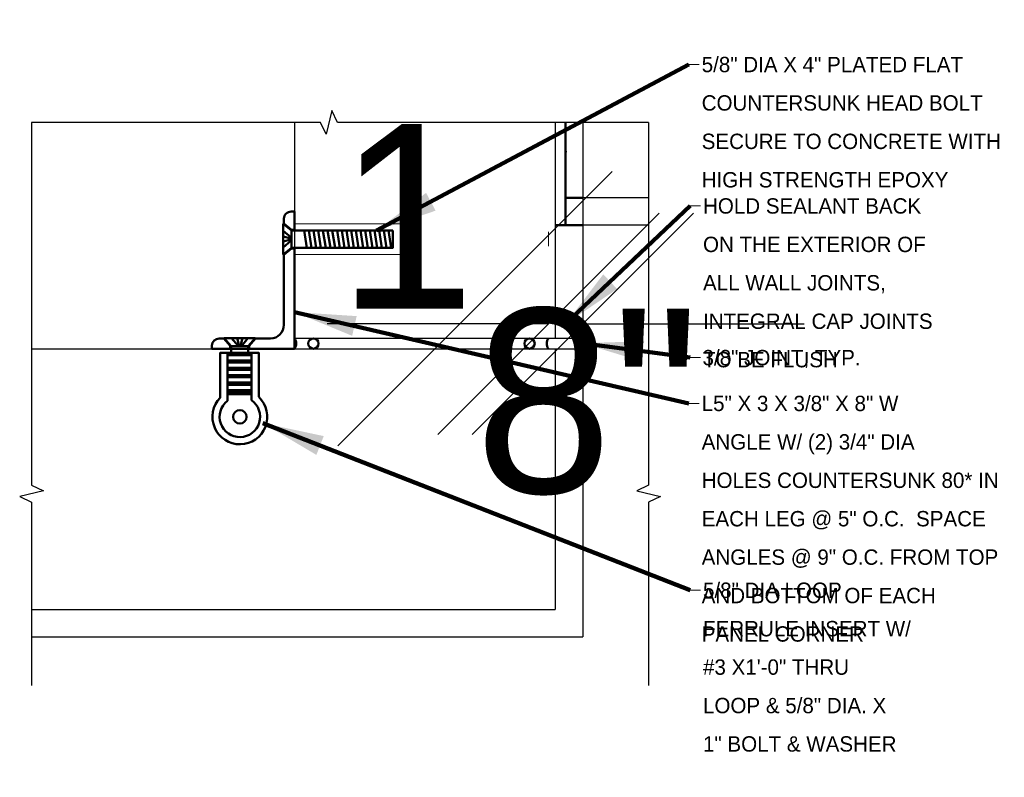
# Model space of a CAD drawing. Extents: x 0.3 to 31.7, y -3.2 to 11.8.
# Tile 5 of 6: x 28.7 to 31.7, y -3.2 to -0.9. Entities that reach past the tile are written whole.
import ezdxf

# ---------------------------------------------------------------- set-up
doc = ezdxf.new("R2010")
doc.units = 0
doc.header["$LTSCALE"] = 0.5
doc.header["$MEASUREMENT"] = 0
doc.layers.get('0').update_dxf_attribs({"lineweight": 9})
doc.layers.get('Defpoints').update_dxf_attribs({"lineweight": 9})
for name, color, linetype, lineweight in [('SC_Scratch6', 7, 'Continuous', 50), ('VG_P_Cells', 3, 'Continuous', 25), ('VG_P_Text', 7, 'Continuous', 25)]:
    doc.layers.add(name, color=color, linetype=linetype, lineweight=lineweight)
doc.layers.add('SC_Scratch7', color=252, linetype='Continuous', lineweight=13, transparency=0.25)
doc.styles.add('Slanted-Normal LS 0.50', font='font31.shx')
doc.styles.add('Styledgn031', font='dgn031.shx')
doc.dimstyles.new('Fract  Slanted', dxfattribs={"dimtxt": 0.1, "dimasz": 0.1, "dimexe": 0.1, "dimexo": 0.03, "dimgap": 0.07, "dimtad": 1, "dimdec": 3, "dimlfac": 12, "dimzin": 3, "dimdsep": 46, "dimlunit": 4, "dimtxsty": 'Slanted-Normal LS 0.50', "dimblk": 'OBLIQUE', "dimcen": 0.09, "dimdle": 0.1, "dimclrd": 97, "dimclre": 97, "dimclrt": 256, "dimaunit": 1, "dimadec": 4, "dimazin": 3, "dimtfac": 1, "dimtdec": 3, "dimtmove": 2, "dimatfit": 3, "dimfxl": 1, "dimfrac": 1, "dimtzin": 3, "dimlwd": -1, "dimlwe": -1, "dimarcsym": 0})

# ---------------------------------------------------------------- blocks, each defined once
blk = doc.blocks.new('AnonymousCell12')
at = {"layer": 'VG_P_Text', "color": 95, "linetype": 'Continuous', "lineweight": 0, "true_color": 0x548754}
blk.add_line((21996340.793, 8590039.546), (21996340.423, 8590039.493), dxfattribs=at)
at = {"layer": 'VG_P_Text', "style": 'Slanted-Normal LS 0.50'}
for s, p in [('HOLD SEALANT BACK ', (21996340.924, 8590039.282)), ('ON THE EXTERIOR OF ', (21996341.121, 8590037.895)), ('ALL WALL JOINTS, ', (21996341.317, 8590036.509)), ('INTEGRAL CAP JOINTS ', (21996341.513, 8590035.123)), ('TO BE FLUSH', (21996341.709, 8590033.737))]:
    blk.add_text(s, height=0.56, rotation=8.05, dxfattribs=at).set_placement(p)
blk = doc.blocks.new('AnonymousCell13')
at = {"layer": 'VG_P_Text', "color": 95, "linetype": 'Continuous', "lineweight": 0, "true_color": 0x548754}
blk.add_line((21996342.754, 8590025.68), (21996342.384, 8590025.628), dxfattribs=at)
at = {"layer": 'VG_P_Text', "style": 'Slanted-Normal LS 0.50'}
for s, p in [('5/8" DIA LOOP ', (21996342.885, 8590025.416)), ('FERRULE INSERT W/ ', (21996343.082, 8590024.03)), ('#3 X1\'-0" THRU ', (21996343.278, 8590022.644)), ('LOOP & 5/8" DIA. X ', (21996343.474, 8590021.257)), ('1" BOLT & WASHER', (21996343.67, 8590019.871))]:
    blk.add_text(s, height=0.56, rotation=8.05, dxfattribs=at).set_placement(p)
blk = doc.blocks.new('AnonymousCell14')
at = {"layer": 'VG_P_Text', "color": 95, "linetype": 'Continuous', "lineweight": 0, "true_color": 0x548754}
blk.add_line((21996341.567, 8590034.073), (21996341.197, 8590034.021), dxfattribs=at)
at = {"layer": 'VG_P_Text', "style": 'Slanted-Normal LS 0.50'}
blk.add_text('3/8" JOINT, TYP.', height=0.56, rotation=8.05, dxfattribs=at).set_placement((21996341.681, 8590033.807))
blk = doc.blocks.new('AnonymousCell15')
at = {"layer": 'VG_P_Text', "color": 95, "linetype": 'Continuous', "lineweight": 0, "true_color": 0x548754}
blk.add_line((21996340.023, 8590044.642), (21996339.654, 8590044.59), dxfattribs=at)
at = {"layer": 'VG_P_Text', "style": 'Slanted-Normal LS 0.50'}
for s, p in [('5/8" DIA X 4" PLATED FLAT ', (21996340.155, 8590044.378)), ('COUNTERSUNK HEAD BOLT ', (21996340.351, 8590042.992)), ('SECURE TO CONCRETE WITH ', (21996340.547, 8590041.606)), ('HIGH STRENGTH EPOXY', (21996340.743, 8590040.22))]:
    blk.add_text(s, height=0.56, rotation=8.05, dxfattribs=at).set_placement(p)
blk = doc.blocks.new('AnonymousCell16')
at = {"layer": 'VG_P_Text', "color": 95, "linetype": 'Continuous', "lineweight": 0, "true_color": 0x548754}
blk.add_line((21996341.753, 8590032.414), (21996341.383, 8590032.361), dxfattribs=at)
at = {"layer": 'VG_P_Text', "style": 'Slanted-Normal LS 0.50'}
for s, p in [('L5" X 3 X 3/8" X 8" W ', (21996341.884, 8590032.15)), ('ANGLE W/ (2) 3/4" DIA ', (21996342.08, 8590030.763)), ('HOLES COUNTERSUNK 80* IN ', (21996342.276, 8590029.377)), ('EACH LEG @ 5" O.C.  SPACE ', (21996342.473, 8590027.991)), ('ANGLES @ 9" O.C. FROM TOP ', (21996342.669, 8590026.605)), ('AND BOTTOM OF EACH ', (21996342.865, 8590025.219)), ('PANEL CORNER', (21996343.061, 8590023.832))]:
    blk.add_text(s, height=0.56, rotation=8.05, dxfattribs=at).set_placement(p)
blk = doc.blocks.new('_Oblique')
at = {"color": 0, "linetype": 'ByBlock', "lineweight": -2}
blk.add_line((-0.5, -0.5), (0.5, 0.5), dxfattribs=at)
blk = doc.blocks.new('*D19')
at = {"layer": 'Defpoints', "color": 0, "transparency": 16777216}
for p in [(30.3897, -1.7927), (30.2856, -1.8366), (30.3897, -1.8366)]:
    blk.add_point(p, dxfattribs=at)
at = {"layer": 'VG_P_Text', "color": 95, "linetype": 'Continuous', "lineweight": 0, "transparency": 16777216}
for p, q in [((30.2856, -1.5566), (30.2856, -1.5127)), ((30.3897, -1.5566), (30.3897, -1.5127))]:
    blk.add_line(p, q, dxfattribs=at)
at = {"layer": 'VG_P_Text', "color": 97, "transparency": 16777216}
for p, q in [((30.2856, -1.7927), (29.6136, -1.7927)), ((30.3897, -1.7927), (31.0617, -1.7927))]:
    blk.add_line(p, q, dxfattribs=at)
at = {"layer": 'VG_P_Text', "color": 97, "transparency": 16777216, "xscale": 0.672, "yscale": 0.672, "zscale": 0.672}
blk.add_blockref('_Oblique', (30.2856, -1.7927), dxfattribs=at)
at = {"layer": 'VG_P_Text', "color": 97, "transparency": 16777216, "xscale": 0.672, "yscale": 0.672, "zscale": 0.672, "rotation": 180}
blk.add_blockref('_Oblique', (30.3897, -1.7927), dxfattribs=at)
at = {"layer": 'VG_P_Text', "transparency": 16777216, "insert": (30.1954, -1.746), "char_height": 0.56, "attachment_point": 5, "style": 'Styledgn031'}
blk.add_mtext('{\\Fdgn000|c0;\\C256;{\\H1x;\\S1#8;}"}', dxfattribs=at)

msp = doc.modelspace()

# ---------------------------------------------------------------- linework, layer by layer
at = {"layer": 'SC_Scratch6'}
for p, q in [((30.337698, -1.180584), (30.337698, -1.492879)), ((30.389748, -1.40958), (30.337698, -1.409579)), ((29.480177, -1.488484), (29.480176, -1.582234)), ((29.505177, -1.509271), (29.480177, -1.488484)), ((29.505177, -1.506752), (29.482659, -1.487607)), ((30.337698, -1.492879), (30.306448, -1.492879)), ((30.389748, -1.49288), (30.337698, -1.492879)), ((29.503333, -1.529166), (29.480177, -1.510175)), ((29.505177, -1.506752), (29.514848, -1.506752)), ((29.544207, -1.509271), (29.552462, -1.561447)), ((29.558436, -1.509271), (29.56669, -1.561447)), ((29.572664, -1.509271), (29.580919, -1.561447)), ((29.586892, -1.509271), (29.595147, -1.561447)), ((29.601121, -1.509271), (29.609375, -1.561447)), ((29.615349, -1.509271), (29.623604, -1.561447)), ((29.629578, -1.509271), (29.637832, -1.561447)), ((29.643806, -1.509271), (29.652061, -1.561447)), ((29.658034, -1.509271), (29.666289, -1.561447)), ((29.672263, -1.509271), (29.680517, -1.561447)), ((29.686491, -1.509271), (29.694746, -1.561447)), ((29.70072, -1.509271), (29.708974, -1.561447)), ((29.714948, -1.509271), (29.723203, -1.561447)), ((29.729176, -1.509271), (29.737431, -1.561447)), ((29.743405, -1.509271), (29.751659, -1.561447)), ((29.757633, -1.509271), (29.765888, -1.561447)), ((29.771862, -1.509271), (29.780116, -1.561447)), ((29.78609, -1.509271), (29.794345, -1.561447)), ((29.800318, -1.509271), (29.808573, -1.561447)), ((29.503333, -1.532793), (29.480177, -1.526831)), ((29.503333, -1.536676), (29.480177, -1.542637)), ((29.503333, -1.540303), (29.480177, -1.560543)), ((29.503333, -1.540303), (29.503333, -1.529166)), ((29.480176, -1.582234), (29.505177, -1.561447)), ((29.482659, -1.58311), (29.505177, -1.563956)), ((29.505177, -1.563956), (29.514848, -1.563956)), ((29.300492, -1.836754), (29.319647, -1.859271)), ((29.395215, -1.835618), (29.301465, -1.835618)), ((29.301465, -1.835618), (29.322252, -1.860618)), ((29.343396, -1.858775), (29.323156, -1.835618)), ((29.347023, -1.858775), (29.341061, -1.835618)), ((29.350906, -1.858775), (29.356868, -1.835618)), ((29.354533, -1.858775), (29.373524, -1.835618)), ((29.374428, -1.860618), (29.395215, -1.835618)), ((29.376851, -1.859271), (29.395996, -1.836754)), ((29.514848, -1.836585), (29.514848, -1.867835)), ((29.319647, -1.859271), (29.319647, -1.867835)), ((29.343396, -1.858775), (29.354533, -1.858775)), ((29.376851, -1.859271), (29.376851, -1.867835))]:
    msp.add_line(p, q, dxfattribs=at)
at = {"layer": 'SC_Scratch6', "flags": 128}
for points in [[(29.482659, -1.487607), (29.482659, -1.472633, -0.42190337), (29.504305, -1.451547), (29.514848, -1.45154)], [(29.482659, -1.58311), (29.482659, -1.795679, -0.41421356), (29.441586, -1.836752), (29.395996, -1.836754)], [(29.300496, -1.836758), (29.285611, -1.836759, 0.38578786), (29.263965, -1.857845, 0.38578786)]]:
    msp.add_lwpolyline(points, format="xyb", dxfattribs=at)
for points in [[(29.514848, -1.509271), (29.514848, -1.45154)], [(29.81351, -1.509271), (29.505177, -1.509271), (29.505177, -1.561447), (29.81351, -1.561447), (29.81351, -1.509271)], [(29.514848, -1.561447), (29.514848, -1.867835), (29.263965, -1.867835), (29.263965, -1.857845)], [(29.311698, -1.88005), (29.289493, -1.88005), (29.289493, -2.016555)], [(29.311698, -1.88005), (29.311698, -2.025978)], [(29.383855, -1.88005), (29.311698, -1.88005)], [(29.374428, -1.88005), (29.374428, -1.860618), (29.322252, -1.860618), (29.322252, -1.88005), (29.374428, -1.88005)], [(29.383855, -1.88005), (29.383855, -2.024363)], [(29.383855, -1.88005), (29.40606, -1.88005), (29.40606, -2.014373)], [(29.383855, -1.887816), (29.311698, -1.887816)], [(29.383855, -1.903361), (29.311698, -1.903361)], [(29.383855, -1.910021), (29.311698, -1.910021)], [(29.383855, -1.925566), (29.311698, -1.925566)], [(29.383855, -1.932226), (29.311698, -1.932226)], [(29.383855, -1.947764), (29.311698, -1.947764)], [(29.383855, -1.954424), (29.311698, -1.954424)], [(29.383855, -1.969969), (29.311698, -1.969969)], [(29.383855, -1.977742), (29.311698, -1.977742)], [(29.383855, -1.99328), (29.311698, -1.99328)], [(29.383855, -1.99994), (29.311698, -1.99994)], [(29.383855, -2.006251), (29.311698, -2.006251)]]:
    msp.add_lwpolyline(points, dxfattribs=at)
at = {"layer": 'SC_Scratch6'}
for centre, radius in [((29.572178, -1.852203), 0.015664), ((30.22825, -1.852203), 0.015664), ((29.348889, -2.074874), 0.020533)]:
    msp.add_circle(centre, radius, dxfattribs=at)
for centre, radius, start, end in [((29.494018, -1.85221), 0.026038, 323.124802, 36.875114), ((30.30641, -1.852211), 0.026038, 143.124802, 216.875114), ((29.348889, -2.074874), 0.08324, 135.524024, 46.620982), ((29.348889, -2.074874), 0.061433, 127.256624, 55.307162)]:
    msp.add_arc(centre, radius, start, end, dxfattribs=at)
msp.add_point((30.337698, -1.269597), dxfattribs=at)
at = {"layer": 'SC_Scratch7', "flags": 128}
msp.add_lwpolyline([(29.81351, -1.509271), (29.81351, -1.561447), (29.514848, -1.561447), (29.514848, -1.561447), (29.514848, -1.58228), (29.847618, -1.58228), (29.847618, -1.488438), (29.847618, -1.488438), (29.514848, -1.488437), (29.514848, -1.509271), (29.81351, -1.509271)], dxfattribs=at)
for points in [[(29.571181, -1.867835), (29.514848, -1.867835), (29.514848, -1.867835, 0.33338432), (29.514848, -1.836585), (29.514848, -1.836585), (29.570973, -1.836585), (29.570973, -1.836585, 0.93199943), (29.571181, -1.867835)], [(30.227252, -1.867836, -0.93199943), (30.227045, -1.836586), (29.573383, -1.836585), (29.573383, -1.836585, -0.93199941), (29.573176, -1.867835), (29.573176, -1.867835), (30.227252, -1.867836)], [(30.229248, -1.867836), (30.285581, -1.867836), (30.285581, -1.867836, -0.33338432), (30.285581, -1.836586), (30.285581, -1.836586), (30.229455, -1.836586), (30.229455, -1.836586, -0.93199943), (30.229248, -1.867836)], [(29.328355, -2.074874, -1), (29.369422, -2.074874, -1), (29.369422, -2.074874, -1), (29.328355, -2.074874)]]:
    msp.add_lwpolyline(points, format="xyb", dxfattribs=at)
at = {"layer": 'VG_P_Cells'}
for p, q in [((29.514848, -1.180583), (29.514848, -1.836585)), ((30.306448, -1.180584), (30.306448, -1.836586)), ((30.389748, -1.180584), (30.389748, -1.836586)), ((30.589751, -1.40958), (30.389748, -1.40958)), ((30.589751, -1.49288), (30.389748, -1.49288)), ((30.389748, -1.836586), (29.514848, -1.836585)), ((28.71651, -1.867835), (30.389748, -1.867836)), ((30.306448, -1.867836), (30.306447, -2.659503)), ((30.389748, -1.867836), (30.389747, -2.742803)), ((28.71651, -2.659502), (30.306447, -2.659503)), ((28.716509, -2.742802), (30.389747, -2.742803))]:
    msp.add_line(p, q, dxfattribs=at)
at = {"layer": 'VG_P_Text', "flags": 128}
for points in [[(30.589751, -1.180584), (29.645496, -1.180583), (29.628105, -1.144512), (29.610714, -1.216655), (29.593323, -1.180583), (28.716511, -1.180583)], [(28.716511, -1.180583), (28.71651, -2.282123), (28.752581, -2.299514), (28.680438, -2.316905), (28.71651, -2.334296), (28.716509, -2.890698)], [(30.589751, -1.180584), (30.58975, -2.282124), (30.553679, -2.299515), (30.625822, -2.316906), (30.58975, -2.334297), (30.58975, -2.8907)]]:
    msp.add_lwpolyline(points, dxfattribs=at)

# ---------------------------------------------------------------- block references
at = {"layer": 'VG_P_Text', "xscale": 0.08333333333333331, "yscale": 0.08333333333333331, "zscale": 0.08333333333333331, "rotation": 351.9499583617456}
for name in ['AnonymousCell15', 'AnonymousCell12', 'AnonymousCell14', 'AnonymousCell16', 'AnonymousCell13']:
    msp.add_blockref(name, (-1915179.530581, -452090.788382), dxfattribs=at)

# ---------------------------------------------------------------- dimensions: what is measured, and where the dimension line sits
at = {"layer": 'VG_P_Text'}
dim = msp.add_linear_dim(base=(30.389748, -1.792654), p1=(30.285581, -1.836586), p2=(30.389748, -1.836586), angle=359.999958, text='{\\Fdgn000|c0;\\C256;<>}', dimstyle='Fract  Slanted', override={"dimscale": 1, "dimtxt": 0.56, "dimasz": 0.672, "dimexe": 0.28, "dimexo": 0.28, "dimgap": 0.28, "dimtad": 1, "dimtih": 0, "dimtoh": 0, "dimlfac": 1, "dimtxsty": 'Styledgn031', "dimblk1": 'Oblique', "dimblk2": 'Oblique', "dimsah": 1, "dimcen": 0, "dimse1": 0, "dimse2": 0, "dimclre": 95, "dimtol": 0, "dimtfac": 1, "dimtix": 1, "dimtofl": 0, "dimtmove": 2, "dimatfit": 3, "dimfrac": 1, "dimlwe": 0}, dxfattribs=at)
dim.commit()
dim.dimension.update_dxf_attribs({"geometry": '*D19', "text_midpoint": (30.195429, -1.745987), "dimtype": 160})

# ---------------------------------------------------------------- leaders
for points in [[(29.763945, -1.509271), (30.712076, -1.004865)], [(30.337664, -1.792654), (30.716102, -1.434376)], [(29.514848, -1.756668), (30.712075, -2.034055)], [(30.387392, -1.851018), (30.716102, -1.894961)], [(29.418493, -2.093796), (30.716101, -2.60133)]]:
    msp.add_leader(points, dimstyle='Fract  Slanted', override={"dimscale": 1, "dimtxt": 0.186667, "dimasz": 0.186667, "dimgap": 0, "dimtad": 1, "dimclrd": 0, "dimlwd": 65534}, dxfattribs=at)

doc.saveas('drawing.dxf')
